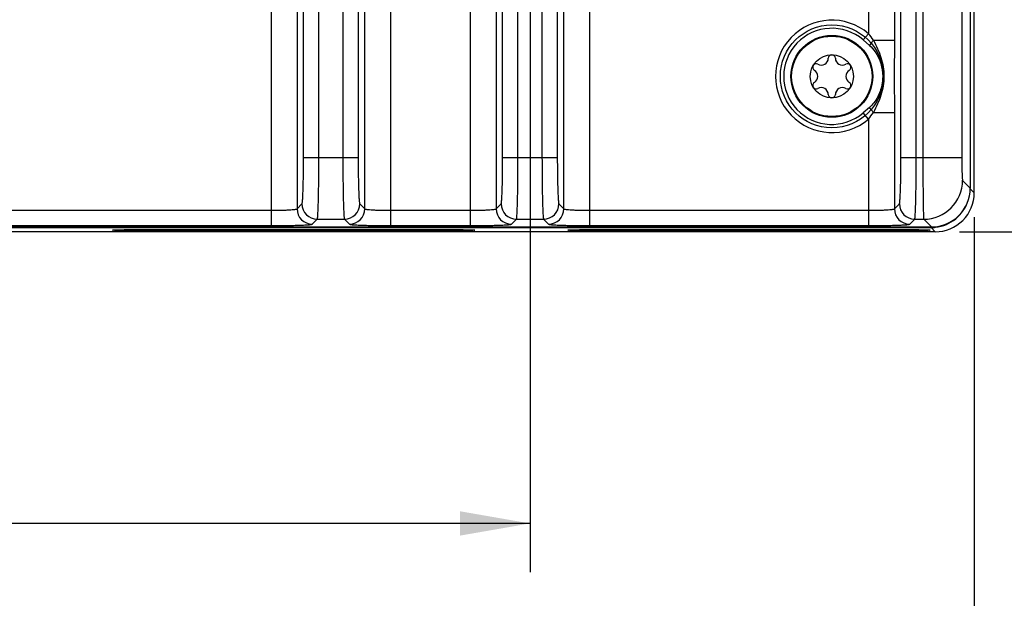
# Model space of a CAD drawing. Header units: inches. Extents: x 0 to 34, y 0 to 22.
# Tile 64 of 106: x 18.5 to 21.1, y 2.3 to 3.8. Entities that reach past the tile are written whole.
import ezdxf

# ---------------------------------------------------------------- set-up
doc = ezdxf.new("R2010")
doc.units = ezdxf.units.IN
doc.header["$LTSCALE"] = 1.87
doc.header["$MEASUREMENT"] = 0
doc.layers.get('0').update_dxf_attribs({"linetype": 'CONTINUOUS'})
doc.layers.add('COSMETIC', color=7, linetype='CONTINUOUS')
doc.layers.add('DIMENSIONS', color=7, linetype='CONTINUOUS')
doc.styles.get("Standard").update_dxf_attribs({"font": 'txt', "width": 0.8})
doc.dimstyles.new('DIMSTYLE_1', dxfattribs={"dimtxt": 0.125, "dimasz": 0.18, "dimexe": 0.125, "dimexo": 0.0625, "dimgap": 0.0625, "dimtad": 0, "dimtih": 1, "dimtoh": 1, "dimzin": 4, "dimdsep": 46, "dimtxsty": 'STANDARD', "dimblk": '_FILLED', "dimblk1": '_FILLED', "dimblk2": '_FILLED', "dimcen": 0.09, "dimadec": 0, "dimazin": 0, "dimtp": 0.01, "dimtm": 0.01, "dimtfac": 1, "dimtofl": 0, "dimtmove": 0, "dimatfit": 3, "dimldrblk": '_FILLED', "dimfxl": 1, "dimtolj": 1, "dimtzin": 4, "dimarcsym": 0})

# ---------------------------------------------------------------- blocks, each defined once
blk = doc.blocks.new('_FILLED')
at = {"color": 0, "linetype": 'BYBLOCK'}
blk.add_solid([(0, 0), (-1, 0.174), (-1, -0.174)], dxfattribs=at)
blk = doc.blocks.new('*D11')
at = {"layer": 'DIMENSIONS', "color": 2, "linetype": 'CONTINUOUS'}
for p, q in [((20.1239, 4.2119), (21.8706, 4.2119)), ((21.7456, 4.2119), (21.7456, 3.8696)), ((21.7456, 3.2774), (21.7456, 3.6196)), ((20.9581, 3.2774), (21.8706, 3.2774))]:
    blk.add_line(p, q, dxfattribs=at)
at = {"layer": 'DIMENSIONS', "color": 2, "linetype": 'CONTINUOUS', "xscale": 0.18, "yscale": 0.18, "zscale": 0.18}
for p, rotation in [((21.7456, 4.2119), 90), ((21.7456, 3.2774), 270)]:
    blk.add_blockref('_FILLED', p, dxfattribs=dict(at, rotation=rotation))
at = {"layer": 'DIMENSIONS', "color": 2, "linetype": 'CONTINUOUS', "insert": (21.7456, 3.8071), "char_height": 0.125, "width": 1.025, "attachment_point": 2, "line_spacing_factor": 0.9}
blk.add_mtext('.93{\\Ftxt.shx;\\W1.000000;\\H0.125000; }[23.7]', dxfattribs=at)
blk = doc.blocks.new('*D15')
at = {"layer": 'DIMENSIONS', "color": 2, "linetype": 'CONTINUOUS'}
for p, q in [((15.2659, 3.9419), (15.2659, 2.4024)), ((19.8539, 3.9419), (19.8539, 2.4024)), ((15.2659, 2.5274), (16.8849, 2.5274)), ((19.8539, 2.5274), (18.2349, 2.5274))]:
    blk.add_line(p, q, dxfattribs=at)
at = {"layer": 'DIMENSIONS', "color": 2, "linetype": 'CONTINUOUS', "xscale": 0.18, "yscale": 0.18, "zscale": 0.18, "rotation": 180}
blk.add_blockref('_FILLED', (15.2659, 2.5274), dxfattribs=at)
at = {"layer": 'DIMENSIONS', "color": 2, "linetype": 'CONTINUOUS', "xscale": 0.18, "yscale": 0.18, "zscale": 0.18}
blk.add_blockref('_FILLED', (19.8539, 2.5274), dxfattribs=at)
at = {"layer": 'DIMENSIONS', "color": 2, "linetype": 'CONTINUOUS', "insert": (17.5599, 2.5899), "char_height": 0.125, "width": 1.225, "attachment_point": 2, "line_spacing_factor": 0.9}
blk.add_mtext('4.59{\\Ftxt.shx;\\W1.000000;\\H0.125000; }[116.5]', dxfattribs=at)
blk = doc.blocks.new('*D16')
at = {"layer": 'DIMENSIONS', "color": 2, "linetype": 'CONTINUOUS'}
for p, q in [((12.4166, 3.4045), (12.4166, 1.6524)), ((20.9956, 3.3148), (20.9956, 1.6524)), ((12.4166, 1.7774), (16.0311, 1.7774)), ((20.9956, 1.7774), (17.3811, 1.7774))]:
    blk.add_line(p, q, dxfattribs=at)
at = {"layer": 'DIMENSIONS', "color": 2, "linetype": 'CONTINUOUS', "xscale": 0.18, "yscale": 0.18, "zscale": 0.18, "rotation": 180}
blk.add_blockref('_FILLED', (12.4166, 1.7774), dxfattribs=at)
at = {"layer": 'DIMENSIONS', "color": 2, "linetype": 'CONTINUOUS', "xscale": 0.18, "yscale": 0.18, "zscale": 0.18}
blk.add_blockref('_FILLED', (20.9956, 1.7774), dxfattribs=at)
at = {"layer": 'DIMENSIONS', "color": 2, "linetype": 'CONTINUOUS', "insert": (16.7061, 1.8399), "char_height": 0.125, "width": 1.225, "attachment_point": 2, "line_spacing_factor": 0.9}
blk.add_mtext('8.58{\\Ftxt.shx;\\W1.000000;\\H0.125000; }[217.9]', dxfattribs=at)
blk = doc.blocks.new('*D17')
at = {"layer": 'DIMENSIONS', "color": 2, "linetype": 'CONTINUOUS'}
for p, q in [((12.3546, 4.7884), (12.3546, 0.9024)), ((20.9956, 3.3148), (20.9956, 0.9024)), ((12.3546, 1.0274), (16.0001, 1.0274)), ((20.9956, 1.0274), (17.3501, 1.0274))]:
    blk.add_line(p, q, dxfattribs=at)
at = {"layer": 'DIMENSIONS', "color": 2, "linetype": 'CONTINUOUS', "xscale": 0.18, "yscale": 0.18, "zscale": 0.18, "rotation": 180}
blk.add_blockref('_FILLED', (12.3546, 1.0274), dxfattribs=at)
at = {"layer": 'DIMENSIONS', "color": 2, "linetype": 'CONTINUOUS', "xscale": 0.18, "yscale": 0.18, "zscale": 0.18}
blk.add_blockref('_FILLED', (20.9956, 1.0274), dxfattribs=at)
at = {"layer": 'DIMENSIONS', "color": 2, "linetype": 'CONTINUOUS', "insert": (16.6751, 1.0899), "char_height": 0.125, "width": 1.225, "attachment_point": 2, "line_spacing_factor": 0.9}
blk.add_mtext('8.64{\\Ftxt.shx;\\W1.000000;\\H0.125000; }[219.5]', dxfattribs=at)

msp = doc.modelspace()

# ---------------------------------------------------------------- linework, layer by layer
at = {"color": 7, "linetype": 'CONTINUOUS'}
for p, q in [((19.1882, 6.7305), (19.1882, 3.2932)), ((19.4959, 3.2932), (19.4959, 6.7305)), ((19.2551, 6.6875), (19.2551, 3.3362)), ((19.429, 3.3362), (19.429, 6.6875)), ((20.9854, 6.634), (20.9854, 3.3897)), ((20.9956, 3.3773), (20.9956, 6.6464)), ((19.2718, 3.467), (19.2718, 6.5568)), ((19.3112, 3.467), (19.3112, 6.5568)), ((19.3729, 6.5568), (19.3729, 3.467)), ((19.4123, 6.5568), (19.4123, 3.467)), ((20.8073, 3.467), (20.8073, 6.5568)), ((20.8466, 3.467), (20.8466, 6.5568)), ((20.7905, 6.2538), (20.7905, 3.7699)), ((20.7237, 6.2371), (20.7236, 3.7866)), ((20.8637, 4.3579), (20.8637, 3.467)), ((20.9637, 4.3581), (20.9637, 3.467)), ((19.7, 3.9743), (19.7, 3.2932)), ((19.7669, 3.9743), (19.7669, 3.3362)), ((19.7836, 3.467), (19.7836, 3.9812)), ((19.823, 3.467), (19.823, 3.9812)), ((19.8847, 3.9812), (19.8847, 3.467)), ((19.9241, 3.9812), (19.9241, 3.467)), ((19.9408, 3.3362), (19.9408, 3.9743)), ((20.0077, 3.2932), (20.0077, 3.9743)), ((20.7236, 3.7866), (20.7101, 3.7707)), ((20.7101, 3.7707), (20.7265, 3.7566)), ((20.7368, 3.7699), (20.7905, 3.7699)), ((20.7905, 3.7699), (20.7901, 3.6769)), ((20.7901, 3.6769), (20.7905, 3.5838)), ((20.7265, 3.5971), (20.7101, 3.583)), ((20.7236, 3.5671), (20.7101, 3.583)), ((20.7368, 3.5838), (20.7905, 3.5838)), ((20.7905, 3.5838), (20.7905, 3.3362)), ((20.7237, 3.5671), (20.7236, 3.2932)), ((19.4123, 3.467), (19.2718, 3.467)), ((19.9241, 3.467), (19.7836, 3.467)), ((20.9637, 3.467), (20.8073, 3.467)), ((20.9656, 3.4095), (20.9854, 3.3897)), ((20.9956, 3.3773), (20.9851, 3.3878)), ((19.2551, 3.3362), (19.2678, 3.3489)), ((19.4163, 3.3489), (19.429, 3.3362)), ((19.7669, 3.3362), (19.7797, 3.3489)), ((19.9281, 3.3489), (19.9408, 3.3362)), ((20.7905, 3.3362), (20.8033, 3.3489)), ((18.4723, 3.3326), (19.1882, 3.3326)), ((19.4959, 3.3326), (19.7, 3.3326)), ((20.0077, 3.3326), (20.7237, 3.3326)), ((18.4723, 3.2932), (19.1882, 3.2932)), ((19.2944, 3.2968), (19.3072, 3.3096)), ((19.3072, 3.3096), (19.3769, 3.3096)), ((19.3769, 3.3096), (19.3897, 3.2968)), ((19.4959, 3.2932), (19.7, 3.2932)), ((19.8063, 3.2968), (19.819, 3.3096)), ((19.819, 3.3096), (19.8887, 3.3096)), ((19.8887, 3.3096), (19.9015, 3.2968)), ((20.0077, 3.2932), (20.7236, 3.2932)), ((20.8299, 3.2968), (20.8426, 3.3096)), ((20.8426, 3.3096), (20.8657, 3.3096)), ((20.8657, 3.3096), (20.8855, 3.2898)), ((13.5125, 3.2898), (20.8855, 3.2898)), ((16.3776, 3.2882), (20.8848, 3.2882)), ((20.8956, 3.2774), (16.3778, 3.2774)), ((18.8816, 3.2832), (19.6116, 3.2832)), ((18.8816, 3.2797), (18.8816, 3.2832)), ((19.6116, 3.2797), (18.8816, 3.2797)), ((19.6116, 3.2797), (19.6116, 3.2832)), ((20.0516, 3.2832), (20.7816, 3.2832)), ((20.0516, 3.2797), (20.0516, 3.2832)), ((20.7816, 3.2797), (20.0516, 3.2797)), ((20.7816, 3.2797), (20.7816, 3.2832)), ((20.8848, 3.2898), (20.8848, 3.2882)), ((20.8956, 3.2774), (20.8848, 3.2882))]:
    msp.add_line(p, q, dxfattribs=at)
for radius in [0.1053, 0.1033, 0.0555]:
    msp.add_circle((20.6296, 3.6769), radius, dxfattribs=at)
for centre, radius, start, end in [((20.6296, 3.6769), 0.1445, 49.4084, 310.5932), ((20.6296, 3.6769), 0.1236, 49.4087, 310.5913), ((20.0081, 3.2079), 0.9203, 37.6373, 38.9617), ((20.6025, 3.7239), 0.0181, 241.6303, 358.3697), ((20.6296, 3.7231), 0.00906, 1.6303, 178.3697), ((20.6568, 3.7239), 0.0181, 181.6303, 298.3697), ((20.5896, 3.7), 0.00906, 61.6303, 238.3697), ((20.6697, 3.7), 0.00906, 301.6303, 118.3697), ((20.5753, 3.6769), 0.0181, 301.6303, 58.3697), ((20.6839, 3.6769), 0.0181, 121.6303, 238.3697), ((20.5896, 3.6537), 0.00906, 121.6303, 298.3697), ((20.6025, 3.6298), 0.0181, 1.6303, 118.3697), ((20.6568, 3.6298), 0.0181, 61.6303, 178.3697), ((20.6697, 3.6537), 0.00906, 241.6303, 58.3697), ((20.6296, 3.6306), 0.00906, 181.6303, 358.3697), ((20.0239, 4.1333), 0.9001, 321.0238, 322.3775), ((20.8655, 3.4097), 0.1001, 270.0858, 359.9142), ((20.8956, 3.3773), 0.1, 269.9902, 0.0008), ((19.3072, 3.349), 0.0394, 180.0842, 269.9158), ((19.3769, 3.349), 0.0394, 270.0842, 359.9158), ((19.8191, 3.349), 0.0394, 180.0842, 269.9158), ((19.8887, 3.349), 0.0394, 270.0842, 359.9158), ((20.8427, 3.349), 0.0394, 180.0842, 269.9158), ((20.8848, 3.3881), 0.1, 276.429, 342.2136), ((19.2945, 3.3362), 0.0394, 180.0842, 269.9158), ((19.3896, 3.3362), 0.0394, 270.0842, 359.9158), ((19.8063, 3.3362), 0.0394, 180.0842, 269.9158), ((19.9014, 3.3362), 0.0394, 270.0842, 359.9158), ((20.8299, 3.3362), 0.0394, 180.0842, 269.9158), ((20.8848, 3.3881), 0.0999, 270.003, 270.4207), ((20.8848, 3.3883), 0.1001, 270.4224, 276.4272)]:
    msp.add_arc(centre, radius, start, end, dxfattribs=at)
msp.add_ellipse((20.8853, 3.3898), major_axis=(-0.0708, 0.0708), ratio=0.998783, start_param=-3.926382, end_param=-2.356803, dxfattribs=at)
for points, knots in [([(20.7368, 3.7699), (20.7358, 3.7687), (20.7322, 3.7644), (20.7288, 3.76), (20.7265, 3.7566)], [0, 0, 0, 0, 0.275536, 1, 1, 1, 1]), ([(20.7265, 3.7566), (20.7321, 3.7518), (20.7514, 3.7293), (20.7603, 3.6989), (20.7603, 3.6769)], [0, 0, 0, 0, 0.251065, 1, 1, 1, 1]), ([(20.7368, 3.7699), (20.7402, 3.7625), (20.7477, 3.748), (20.7594, 3.7176), (20.7634, 3.6931), (20.7634, 3.6769)], [0, 0, 0, 0, 0.25038, 0.50079, 1, 1, 1, 1]), ([(20.7603, 3.6769), (20.7603, 3.6694), (20.7585, 3.6508), (20.7485, 3.6226), (20.7349, 3.6043), (20.7265, 3.5971)], [0, 0, 0, 0, 0.251173, 0.626832, 1, 1, 1, 1]), ([(20.7634, 3.6769), (20.7634, 3.6606), (20.7594, 3.6361), (20.7477, 3.6057), (20.7402, 3.5912), (20.7368, 3.5838)], [0, 0, 0, 0, 0.499216, 0.74962, 1, 1, 1, 1]), ([(20.7368, 3.5838), (20.7358, 3.585), (20.7322, 3.5893), (20.7288, 3.5937), (20.7265, 3.5971)], [0, 0, 0, 0, 0.275538, 1, 1, 1, 1]), ([(19.2678, 3.3489), (19.2681, 3.3492), (19.2683, 3.3502), (19.2687, 3.3522), (19.2691, 3.3553), (19.2696, 3.3614), (19.2702, 3.3714), (19.2707, 3.3859), (19.2712, 3.4034), (19.2717, 3.4307), (19.2718, 3.4522), (19.2718, 3.467)], [0, 0, 0, 0, 0.008608, 0.025967, 0.052177, 0.087043, 0.181476, 0.305904, 0.455816, 0.625694, 1, 1, 1, 1]), ([(19.3072, 3.3096), (19.3075, 3.3099), (19.3077, 3.3113), (19.3081, 3.3139), (19.3084, 3.3181), (19.3088, 3.3235), (19.3091, 3.3303), (19.3096, 3.3418), (19.3101, 3.3589), (19.3106, 3.3822), (19.3109, 3.4087), (19.3111, 3.4373), (19.3112, 3.4569), (19.3112, 3.467)], [0, 0, 0, 0, 0.008329, 0.025568, 0.051713, 0.086547, 0.129768, 0.180991, 0.305481, 0.455478, 0.625459, 0.809245, 1, 1, 1, 1]), ([(19.3729, 3.467), (19.3729, 3.4569), (19.373, 3.4373), (19.3732, 3.4087), (19.3735, 3.3822), (19.374, 3.3589), (19.3745, 3.3418), (19.375, 3.3303), (19.3753, 3.3235), (19.3757, 3.3181), (19.376, 3.3139), (19.3764, 3.3113), (19.3766, 3.3099), (19.3769, 3.3096)], [0, 0, 0, 0, 0.190755, 0.374541, 0.544522, 0.694519, 0.819009, 0.870232, 0.913453, 0.948287, 0.974432, 0.991671, 1, 1, 1, 1]), ([(19.4123, 3.467), (19.4123, 3.4522), (19.4124, 3.4307), (19.4129, 3.4034), (19.4134, 3.3859), (19.4139, 3.3714), (19.4145, 3.3614), (19.415, 3.3553), (19.4154, 3.3522), (19.4158, 3.3502), (19.416, 3.3492), (19.4163, 3.3489)], [0, 0, 0, 0, 0.374306, 0.544184, 0.694096, 0.818524, 0.912957, 0.947823, 0.974033, 0.991392, 1, 1, 1, 1]), ([(19.7797, 3.3489), (19.7799, 3.3492), (19.7801, 3.3502), (19.7805, 3.3522), (19.7809, 3.3553), (19.7814, 3.3614), (19.782, 3.3714), (19.7825, 3.3859), (19.783, 3.4034), (19.7835, 3.4307), (19.7836, 3.4522), (19.7836, 3.467)], [0, 0, 0, 0, 0.008608, 0.025967, 0.052177, 0.087043, 0.181476, 0.305904, 0.455816, 0.625694, 1, 1, 1, 1]), ([(19.819, 3.3096), (19.8193, 3.3099), (19.8195, 3.3113), (19.8199, 3.3139), (19.8202, 3.3181), (19.8206, 3.3235), (19.8209, 3.3303), (19.8214, 3.3418), (19.8219, 3.3589), (19.8224, 3.3822), (19.8227, 3.4087), (19.8229, 3.4373), (19.823, 3.4569), (19.823, 3.467)], [0, 0, 0, 0, 0.008329, 0.025568, 0.051713, 0.086547, 0.129768, 0.180991, 0.305481, 0.455478, 0.625459, 0.809245, 1, 1, 1, 1]), ([(19.8847, 3.467), (19.8847, 3.4569), (19.8848, 3.4373), (19.885, 3.4087), (19.8854, 3.3822), (19.8858, 3.3589), (19.8863, 3.3418), (19.8868, 3.3303), (19.8871, 3.3235), (19.8875, 3.3181), (19.8878, 3.3139), (19.8883, 3.3113), (19.8885, 3.3099), (19.8887, 3.3096)], [0, 0, 0, 0, 0.190755, 0.374541, 0.544522, 0.694519, 0.819009, 0.870232, 0.913453, 0.948287, 0.974432, 0.991671, 1, 1, 1, 1]), ([(19.9241, 3.467), (19.9241, 3.4522), (19.9242, 3.4307), (19.9247, 3.4034), (19.9252, 3.3859), (19.9258, 3.3714), (19.9263, 3.3614), (19.9269, 3.3553), (19.9272, 3.3522), (19.9276, 3.3502), (19.9278, 3.3492), (19.9281, 3.3489)], [0, 0, 0, 0, 0.374306, 0.544184, 0.694096, 0.818524, 0.912957, 0.947823, 0.974033, 0.991392, 1, 1, 1, 1]), ([(20.8033, 3.3489), (20.8035, 3.3492), (20.8038, 3.3502), (20.8041, 3.3522), (20.8045, 3.3553), (20.805, 3.3614), (20.8056, 3.3714), (20.8062, 3.3859), (20.8066, 3.4034), (20.8071, 3.4307), (20.8073, 3.4522), (20.8073, 3.467)], [0, 0, 0, 0, 0.008608, 0.025967, 0.052177, 0.087043, 0.181476, 0.305904, 0.455816, 0.625694, 1, 1, 1, 1]), ([(20.8426, 3.3096), (20.8429, 3.3099), (20.8431, 3.3113), (20.8435, 3.3139), (20.8438, 3.3181), (20.8442, 3.3235), (20.8445, 3.3303), (20.845, 3.3418), (20.8455, 3.3589), (20.846, 3.3822), (20.8463, 3.4087), (20.8466, 3.4373), (20.8466, 3.4569), (20.8466, 3.467)], [0, 0, 0, 0, 0.008329, 0.025568, 0.051713, 0.086547, 0.129768, 0.180991, 0.305481, 0.455478, 0.625459, 0.809245, 1, 1, 1, 1]), ([(20.8637, 3.467), (20.8637, 3.4473), (20.8638, 3.4187), (20.864, 3.3822), (20.8642, 3.3589), (20.8645, 3.3395), (20.8648, 3.3262), (20.8651, 3.3181), (20.8652, 3.314), (20.8654, 3.3113), (20.8655, 3.31), (20.8657, 3.3096)], [0, 0, 0, 0, 0.374771, 0.544858, 0.694945, 0.819494, 0.913944, 0.94875, 0.974835, 0.991955, 1, 1, 1, 1]), ([(20.9637, 3.467), (20.9637, 3.4598), (20.9637, 3.4493), (20.964, 3.436), (20.9642, 3.4275), (20.9645, 3.4205), (20.9647, 3.415), (20.9652, 3.4117), (20.9652, 3.4099), (20.9656, 3.4095)], [0, 0, 0, 0, 0.374355, 0.544256, 0.694187, 0.818632, 0.913077, 0.974152, 1, 1, 1, 1]), ([(19.1882, 3.3326), (19.1966, 3.3326), (19.2087, 3.3327), (19.2242, 3.3331), (19.2342, 3.3336), (19.2423, 3.3341), (19.2487, 3.3346), (19.2525, 3.3354), (19.2548, 3.3357), (19.2551, 3.3362)], [0, 0, 0, 0, 0.373675, 0.543226, 0.692887, 0.817155, 0.911585, 0.972972, 1, 1, 1, 1]), ([(19.429, 3.3362), (19.4293, 3.3357), (19.4316, 3.3354), (19.4354, 3.3346), (19.4418, 3.3341), (19.4499, 3.3336), (19.4599, 3.3331), (19.4754, 3.3327), (19.4875, 3.3326), (19.4959, 3.3326)], [0, 0, 0, 0, 0.027028, 0.088415, 0.182845, 0.307114, 0.456775, 0.626326, 1, 1, 1, 1]), ([(19.7, 3.3326), (19.7084, 3.3326), (19.7206, 3.3327), (19.7361, 3.3331), (19.746, 3.3336), (19.7542, 3.3341), (19.7605, 3.3346), (19.7643, 3.3354), (19.7666, 3.3357), (19.7669, 3.3362)], [0, 0, 0, 0, 0.373675, 0.543226, 0.692887, 0.817155, 0.911585, 0.972972, 1, 1, 1, 1]), ([(19.9408, 3.3362), (19.9411, 3.3357), (19.9434, 3.3354), (19.9472, 3.3346), (19.9536, 3.3341), (19.9617, 3.3336), (19.9717, 3.3331), (19.9872, 3.3327), (19.9993, 3.3326), (20.0077, 3.3326)], [0, 0, 0, 0, 0.027028, 0.088415, 0.182845, 0.307114, 0.456775, 0.626326, 1, 1, 1, 1]), ([(20.7237, 3.3326), (20.732, 3.3326), (20.7442, 3.3327), (20.7597, 3.3331), (20.7696, 3.3336), (20.7778, 3.3341), (20.7842, 3.3346), (20.7879, 3.3354), (20.7902, 3.3357), (20.7905, 3.3362)], [0, 0, 0, 0, 0.373675, 0.543226, 0.692887, 0.817155, 0.911585, 0.972972, 1, 1, 1, 1]), ([(19.1882, 3.2932), (19.2015, 3.2932), (19.2208, 3.2934), (19.2454, 3.2938), (19.2612, 3.2942), (19.2742, 3.2947), (19.2832, 3.2952), (19.2887, 3.2957), (19.2915, 3.296), (19.2933, 3.2964), (19.2942, 3.2966), (19.2944, 3.2968)], [0, 0, 0, 0, 0.374319, 0.544171, 0.69409, 0.818514, 0.91294, 0.94782, 0.974033, 0.9914, 1, 1, 1, 1]), ([(19.3897, 3.2968), (19.3899, 3.2966), (19.3908, 3.2964), (19.3926, 3.296), (19.3954, 3.2957), (19.4009, 3.2952), (19.4099, 3.2947), (19.4229, 3.2942), (19.4387, 3.2938), (19.4633, 3.2934), (19.4826, 3.2932), (19.4959, 3.2932)], [0, 0, 0, 0, 0.0086, 0.025967, 0.05218, 0.08706, 0.181487, 0.305911, 0.455829, 0.625681, 1, 1, 1, 1]), ([(19.7, 3.2932), (19.7133, 3.2932), (19.7326, 3.2934), (19.7572, 3.2938), (19.773, 3.2942), (19.786, 3.2947), (19.795, 3.2952), (19.8005, 3.2957), (19.8033, 3.296), (19.8051, 3.2964), (19.806, 3.2966), (19.8063, 3.2968)], [0, 0, 0, 0, 0.374319, 0.544171, 0.69409, 0.818514, 0.91294, 0.94782, 0.974033, 0.9914, 1, 1, 1, 1]), ([(19.9015, 3.2968), (19.9017, 3.2966), (19.9026, 3.2964), (19.9044, 3.296), (19.9072, 3.2957), (19.9127, 3.2952), (19.9217, 3.2947), (19.9347, 3.2942), (19.9505, 3.2938), (19.9751, 3.2934), (19.9944, 3.2932), (20.0077, 3.2932)], [0, 0, 0, 0, 0.0086, 0.025967, 0.05218, 0.08706, 0.181487, 0.305911, 0.455829, 0.625681, 1, 1, 1, 1]), ([(20.7236, 3.2932), (20.7369, 3.2932), (20.7562, 3.2934), (20.7808, 3.2938), (20.7966, 3.2942), (20.8097, 3.2947), (20.8187, 3.2952), (20.8241, 3.2957), (20.8269, 3.296), (20.8287, 3.2964), (20.8297, 3.2966), (20.8299, 3.2968)], [0, 0, 0, 0, 0.374319, 0.544171, 0.69409, 0.818514, 0.91294, 0.94782, 0.974033, 0.9914, 1, 1, 1, 1]), ([(18.8816, 3.2797), (18.875, 3.2797), (18.8621, 3.2798), (18.8433, 3.2799), (18.826, 3.28), (18.8128, 3.2802), (18.8035, 3.2804), (18.7976, 3.2805), (18.7926, 3.2807), (18.7885, 3.2808), (18.7856, 3.281), (18.7837, 3.2811), (18.7827, 3.2812), (18.7819, 3.2813), (18.7815, 3.2813), (18.7809, 3.2814), (18.781, 3.2815)], [0, 0, 0, 0, 0.19538, 0.385416, 0.560012, 0.712268, 0.778331, 0.836719, 0.886835, 0.928205, 0.960438, 0.973026, 0.983223, 0.991005, 0.996364, 1, 1, 1, 1]), ([(18.781, 3.2815), (18.781, 3.2816), (18.7813, 3.2816), (18.7817, 3.2817), (18.7824, 3.2818), (18.7833, 3.2819), (18.7844, 3.2819), (18.7864, 3.2821), (18.7894, 3.2822), (18.7937, 3.2823), (18.7988, 3.2825), (18.8047, 3.2826), (18.8113, 3.2827), (18.8186, 3.2829), (18.8294, 3.283), (18.8441, 3.2831), (18.8625, 3.2832), (18.8752, 3.2832), (18.8816, 3.2832)], [0, 0, 0, 0, 0.002196, 0.006659, 0.013435, 0.022527, 0.033917, 0.04758, 0.081595, 0.124258, 0.175186, 0.233914, 0.29986, 0.372337, 0.450657, 0.622452, 0.808724, 1, 1, 1, 1]), ([(19.6116, 3.2832), (19.618, 3.2832), (19.6307, 3.2832), (19.6491, 3.2831), (19.6637, 3.283), (19.6745, 3.2829), (19.6818, 3.2827), (19.6884, 3.2826), (19.6943, 3.2825), (19.6994, 3.2823), (19.7037, 3.2822), (19.7067, 3.2821), (19.7087, 3.2819), (19.7099, 3.2819), (19.7108, 3.2818), (19.7114, 3.2817), (19.7119, 3.2816), (19.7121, 3.2816), (19.7122, 3.2815)], [0, 0, 0, 0, 0.191152, 0.377412, 0.549268, 0.627601, 0.700084, 0.766038, 0.824779, 0.875717, 0.918389, 0.952411, 0.966076, 0.977468, 0.986562, 0.99334, 0.997803, 1, 1, 1, 1]), ([(19.7122, 3.2815), (19.7122, 3.2814), (19.7117, 3.2813), (19.7113, 3.2813), (19.7104, 3.2812), (19.7094, 3.2811), (19.7076, 3.281), (19.7047, 3.2808), (19.7005, 3.2807), (19.6955, 3.2805), (19.6897, 3.2804), (19.6804, 3.2802), (19.6672, 3.28), (19.6499, 3.2799), (19.6311, 3.2798), (19.6181, 3.2797), (19.6116, 3.2797)], [0, 0, 0, 0, 0.003635, 0.008993, 0.016773, 0.026967, 0.039554, 0.07178, 0.113142, 0.163247, 0.221622, 0.287676, 0.439915, 0.61445, 0.804495, 1, 1, 1, 1]), ([(20.0516, 3.2797), (20.045, 3.2797), (20.0321, 3.2798), (20.0133, 3.2799), (19.996, 3.28), (19.9828, 3.2802), (19.9735, 3.2804), (19.9676, 3.2805), (19.9626, 3.2807), (19.9585, 3.2808), (19.9556, 3.281), (19.9537, 3.2811), (19.9527, 3.2812), (19.9519, 3.2813), (19.9515, 3.2813), (19.9509, 3.2814), (19.951, 3.2815)], [0, 0, 0, 0, 0.19538, 0.385416, 0.560012, 0.712268, 0.778331, 0.836719, 0.886835, 0.928205, 0.960438, 0.973026, 0.983223, 0.991005, 0.996364, 1, 1, 1, 1]), ([(19.951, 3.2815), (19.951, 3.2816), (19.9513, 3.2816), (19.9517, 3.2817), (19.9524, 3.2818), (19.9533, 3.2819), (19.9544, 3.2819), (19.9564, 3.2821), (19.9594, 3.2822), (19.9637, 3.2823), (19.9688, 3.2825), (19.9747, 3.2826), (19.9813, 3.2827), (19.9886, 3.2829), (19.9994, 3.283), (20.0141, 3.2831), (20.0325, 3.2832), (20.0452, 3.2832), (20.0516, 3.2832)], [0, 0, 0, 0, 0.002196, 0.006659, 0.013435, 0.022527, 0.033917, 0.04758, 0.081595, 0.124258, 0.175186, 0.233914, 0.29986, 0.372337, 0.450657, 0.622452, 0.808724, 1, 1, 1, 1]), ([(20.7816, 3.2832), (20.788, 3.2832), (20.8007, 3.2832), (20.8191, 3.2831), (20.8337, 3.283), (20.8445, 3.2829), (20.8518, 3.2827), (20.8584, 3.2826), (20.8643, 3.2825), (20.8694, 3.2823), (20.8737, 3.2822), (20.8767, 3.2821), (20.8787, 3.2819), (20.8799, 3.2819), (20.8808, 3.2818), (20.8814, 3.2817), (20.8819, 3.2816), (20.8821, 3.2816), (20.8822, 3.2815)], [0, 0, 0, 0, 0.191152, 0.377412, 0.549268, 0.627601, 0.700084, 0.766038, 0.824779, 0.875717, 0.918389, 0.952411, 0.966076, 0.977468, 0.986562, 0.99334, 0.997803, 1, 1, 1, 1]), ([(20.8822, 3.2815), (20.8822, 3.2814), (20.8817, 3.2813), (20.8813, 3.2813), (20.8804, 3.2812), (20.8794, 3.2811), (20.8776, 3.281), (20.8747, 3.2808), (20.8705, 3.2807), (20.8655, 3.2805), (20.8597, 3.2804), (20.8504, 3.2802), (20.8372, 3.28), (20.8199, 3.2799), (20.8011, 3.2798), (20.7881, 3.2797), (20.7816, 3.2797)], [0, 0, 0, 0, 0.003635, 0.008993, 0.016773, 0.026967, 0.039554, 0.07178, 0.113142, 0.163247, 0.221622, 0.287676, 0.439915, 0.61445, 0.804495, 1, 1, 1, 1])]:
    msp.add_open_spline(points, degree=3, knots=knots, dxfattribs=at)
at = {"layer": 'COSMETIC', "color": 7, "linetype": 'CONTINUOUS'}
msp.add_circle((20.6296, 3.6769), 0.1323, dxfattribs=at)

# ---------------------------------------------------------------- dimensions: what is measured, and where the dimension line sits
at = {"layer": 'DIMENSIONS', "color": 2, "linetype": 'CONTINUOUS'}
for base, p1, p2, picture, middle in [((20.9956, 1.0274), (12.3546, 4.8509), (20.9956, 3.3773), '*D17', (16.6751, 1.0274)), ((19.8539, 2.5274), (15.2659, 4.0044), (19.8539, 4.0044), '*D15', (17.5599, 2.5274))]:
    dim = msp.add_linear_dim(base=base, p1=p1, p2=p2, dimstyle='DIMSTYLE_1', dxfattribs=at)
    dim.commit()
    dim.dimension.update_dxf_attribs({"geometry": picture, "text_midpoint": middle, "dimtype": 160})
for base, p1, p2, angle, picture, middle in [((21.7456, 3.2774), (20.0614, 4.2119), (20.8956, 3.2774), 270, '*D11', (21.7456, 3.7446)), ((12.4166, 1.7774), (20.9956, 3.3773), (12.4166, 3.467), 180, '*D16', (16.7061, 1.7774))]:
    dim = msp.add_linear_dim(base=base, p1=p1, p2=p2, angle=angle, dimstyle='DIMSTYLE_1', dxfattribs=at)
    dim.commit()
    dim.dimension.update_dxf_attribs({"geometry": picture, "text_midpoint": middle, "dimtype": 160})

doc.saveas('drawing.dxf')
